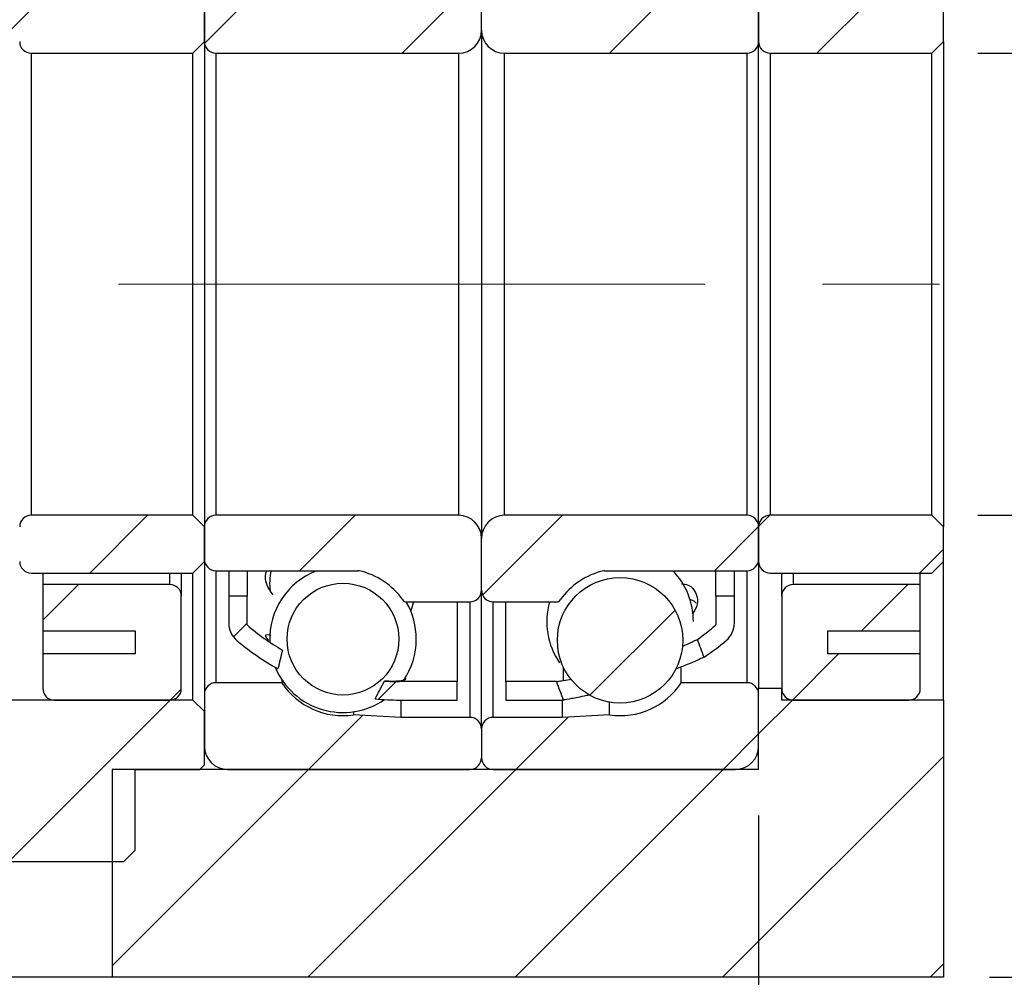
# Model space of a CAD drawing. Header units: millimetres. Extents: x 25 to 270, y 10 to 201.
# Tile 6 of 10: x 231 to 252, y 35 to 56. Entities that reach past the tile are written whole.
import ezdxf

# ---------------------------------------------------------------- set-up
doc = ezdxf.new("R2010")
doc.units = ezdxf.units.MM
doc.linetypes.add('CENTERX2', pattern=[20.32, 12.7, -2.54, 2.54, -2.54])
doc.layers.add('FORMAT', color=7, linetype='Continuous')
doc.styles.add('SLDTEXTSTYLE0', font='TXT', dxfattribs={"width": 0.75})
doc.dimstyles.new('SLDDIMSTYLE3', dxfattribs={"dimtxt": 3.5, "dimasz": 2.5, "dimexe": 0, "dimexo": 0.0625, "dimgap": 0.875, "dimtad": 1, "dimlfac": 2, "dimrnd": 1e-09, "dimzin": 12, "dimdsep": 46, "dimtxsty": 'SLDTEXTSTYLE0', "dimsah": 1, "dimcen": 0.09, "dimadec": 0, "dimazin": 3, "dimtfac": 1, "dimtofl": 0, "dimtmove": 0, "dimatfit": 3, "dimfxl": 1, "dimfrac": 2, "dimtolj": 1, "dimtzin": 12, "dimarcsym": 0})
doc.dimstyles.new('SLDDIMSTYLE5', dxfattribs={"dimtxt": 3.5, "dimasz": 2.5, "dimexe": 0, "dimexo": 0.0625, "dimgap": 0.875, "dimtad": 1, "dimlfac": 2, "dimrnd": 1e-09, "dimzin": 12, "dimdsep": 46, "dimtxsty": 'SLDTEXTSTYLE0', "dimsah": 1, "dimcen": 0.09, "dimadec": 0, "dimazin": 3, "dimtfac": 1, "dimtmove": 0, "dimatfit": 0, "dimfxl": 1, "dimfrac": 2, "dimtolj": 1, "dimtzin": 12, "dimarcsym": 0})
doc.dimstyles.new('SLDDIMSTYLE7', dxfattribs={"dimtxt": 3.5, "dimasz": 2.5, "dimexe": 0, "dimexo": 0.0625, "dimgap": 0.875, "dimtad": 1, "dimlfac": 2, "dimrnd": 1e-09, "dimzin": 12, "dimdsep": 46, "dimtxsty": 'SLDTEXTSTYLE0', "dimsah": 1, "dimcen": 0.09, "dimadec": 0, "dimazin": 3, "dimtol": 1, "dimtp": 0.02, "dimtm": 0.02, "dimtfac": 1, "dimtmove": 0, "dimatfit": 0, "dimfxl": 1, "dimfrac": 2, "dimtolj": 1, "dimarcsym": 0})

# ---------------------------------------------------------------- blocks, each defined once
blk = doc.blocks.new('_D_15')
at = {"layer": 'FORMAT', "color": 7}
for p, q in [((247.074, 38.76), (247.074, 28.858)), ((251.074, 34.26), (251.074, 28.858)), ((247.074, 29.858), (241.574, 29.858)), ((247.074, 29.858), (251.074, 29.858)), ((251.074, 29.858), (255.59, 29.858))]:
    blk.add_line(p, q, dxfattribs=at)
for points in [[(247.074, 29.858), (244.574, 30.108), (244.574, 29.608)], [(251.074, 29.858), (253.574, 29.608), (253.574, 30.108)]]:
    blk.add_solid(points, dxfattribs=at)
at = {"layer": 'FORMAT', "color": 7, "insert": (253.003, 34.37), "char_height": 3.5, "attachment_point": 1, "style": 'SLDTEXTSTYLE0'}
blk.add_mtext('8', dxfattribs=at)
blk = doc.blocks.new('_D_16')
at = {"layer": 'FORMAT', "color": 7}
for p, q in [((225.574, 40.76), (225.574, 28.858)), ((247.074, 38.76), (247.074, 28.858)), ((225.574, 29.858), (247.074, 29.858))]:
    blk.add_line(p, q, dxfattribs=at)
for points in [[(225.574, 29.858), (228.074, 29.608), (228.074, 30.108)], [(247.074, 29.858), (244.574, 30.108), (244.574, 29.608)]]:
    blk.add_solid(points, dxfattribs=at)
at = {"layer": 'FORMAT', "color": 7, "char_height": 3.5, "attachment_point": 1, "style": 'SLDTEXTSTYLE0'}
for s, insert in [('(', (230.941, 34.37)), (')', (237.834, 34.37)), ('43', (232.662, 34.37))]:
    blk.add_mtext(s, dxfattribs=dict(at, insert=insert))
blk = doc.blocks.new('_D_18')
at = {"layer": 'FORMAT', "color": 7}
for p, q in [((257.864, 55.26), (257.864, 66.478)), ((251.824, 55.26), (258.864, 55.26)), ((257.864, 55.26), (257.864, 45.26)), ((251.824, 45.26), (258.864, 45.26))]:
    blk.add_line(p, q, dxfattribs=at)
for points in [[(257.864, 55.26), (257.614, 52.76), (258.114, 52.76)], [(257.864, 45.26), (258.114, 47.76), (257.614, 47.76)]]:
    blk.add_solid(points, dxfattribs=at)
at = {"layer": 'FORMAT', "color": 7, "char_height": 3.5, "attachment_point": 1, "rotation": 90, "style": 'SLDTEXTSTYLE0'}
for s, insert in [('20', (253.299, 61.305)), ('%%c', (253.352, 56.027))]:
    blk.add_mtext(s, dxfattribs=dict(at, insert=insert))
blk = doc.blocks.new('_D_19')
at = {"layer": 'FORMAT', "color": 7}
for p, q in [((264.987, 50.26), (264.987, 55.76)), ((252.894, 50.26), (265.987, 50.26)), ((264.987, 50.26), (264.987, 35.26)), ((252.074, 35.26), (265.987, 35.26)), ((264.987, 35.26), (264.987, 29.76))]:
    blk.add_line(p, q, dxfattribs=at)
for points in [[(264.987, 50.26), (265.237, 52.76), (264.737, 52.76)], [(264.987, 35.26), (264.737, 32.76), (265.237, 32.76)]]:
    blk.add_solid(points, dxfattribs=at)
at = {"layer": 'FORMAT', "color": 7, "char_height": 3.5, "attachment_point": 1, "rotation": 90, "style": 'SLDTEXTSTYLE0'}
for s, insert in [('±0.02', (260.475, 39.278)), ('30', (260.475, 32.794))]:
    blk.add_mtext(s, dxfattribs=dict(at, insert=insert))

msp = doc.modelspace()

# ---------------------------------------------------------------- hatches: boundary and pattern name
at = {"layer": 'FORMAT', "linetype": 'Continuous', "lineweight": 18}
h = msp.add_hatch(dxfattribs=at)
h.set_pattern_fill('ANSI31', color=256, style=0)
h.paths.add_polyline_path([(230.47432356, 55.00974621), (231.07432356, 55.60974621), (231.07432356, 56.85974621), (230.92432356, 57.00974621), (230.57432356, 57.00974621), (230.57432356, 58.75974621), (230.32432356, 59.00974621), (228.54462793, 59.00974621), (228.42432356, 58.87318952), (228.42432356, 55.00974621)], flags=0)
h = msp.add_hatch(dxfattribs=at)
h.set_pattern_fill('ANSI31', color=256, style=0)
edge = h.paths.add_edge_path(flags=0)
edge.add_line((235.07432356, 56.20974621), (235.07432356, 55.50974621))
edge.add_arc((235.32432356, 55.50974621), 0.25, 180, 270)
edge.add_line((235.32432356, 55.25974621), (240.57432356, 55.25974621))
edge.add_arc((240.57432356, 55.75974621), 0.5, 270, 360)
edge.add_line((241.07432356, 55.75974621), (241.07432356, 56.88474621))
edge.add_arc((240.82432356, 56.88474621), 0.25, 0, 90)
edge.add_line((240.82432356, 57.13474621), (239.45165114, 57.13474621))
edge.add_arc((239.45165114, 57.03474621), 0.1, 90, 144.705605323)
edge.add_arc((238.07432356, 58.00974621), 1.5875, 282.89262666, 324.705605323, ccw=False)
edge.add_arc((238.40622152, 56.55974621), 0.1, 270, 282.89262666, ccw=False)
edge.add_line((238.40622152, 56.45974621), (235.32432356, 56.45974621))
edge.add_arc((235.32432356, 56.20974621), 0.25, 90, 180)
h = msp.add_hatch(dxfattribs=at)
h.set_pattern_fill('ANSI31', color=256, style=0)
edge = h.paths.add_edge_path(flags=0)
edge.add_line((241.57432356, 55.25974621), (246.82432356, 55.25974621))
edge.add_arc((246.82432356, 55.50974621), 0.25, 270, 360)
edge.add_line((247.07432356, 55.50974621), (247.07432356, 56.20974621))
edge.add_arc((246.82432356, 56.20974621), 0.25, 0, 90)
edge.add_line((246.82432356, 56.45974621), (243.74242561, 56.45974621))
edge.add_arc((243.74242561, 56.55974621), 0.1, 257.10737334, 270, ccw=False)
edge.add_arc((244.07432356, 58.00974621), 1.5875, 215.294394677, 257.10737334, ccw=False)
edge.add_arc((242.69699599, 57.03474621), 0.1, 35.294394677, 90)
edge.add_line((242.69699599, 57.13474621), (241.32432356, 57.13474621))
edge.add_arc((241.32432356, 56.88474621), 0.25, 90, 180)
edge.add_line((241.07432356, 56.88474621), (241.07432356, 55.75974621))
edge.add_arc((241.57432356, 55.75974621), 0.5, 180, 270)
h = msp.add_hatch(dxfattribs=at)
h.set_pattern_fill('ANSI31', color=256, style=0)
edge = h.paths.add_edge_path(flags=0)
edge.add_line((234.82432356, 55.25974621), (235.07432356, 55.50974621))
edge.add_line((235.07432356, 55.50974621), (235.07432356, 56.25974621))
edge.add_line((235.07432356, 56.25974621), (234.82432356, 56.50974621))
edge.add_line((234.82432356, 56.50974621), (231.32432356, 56.50974621))
edge.add_arc((231.32432356, 56.25974621), 0.25, 90, 180)
edge.add_line((231.07432356, 56.25974621), (231.07432356, 55.50974621))
edge.add_arc((231.32432356, 55.50974621), 0.25, 180, 270)
edge.add_line((231.32432356, 55.25974621), (234.82432356, 55.25974621))
h = msp.add_hatch(dxfattribs=at)
h.set_pattern_fill('ANSI31', color=256, style=0)
edge = h.paths.add_edge_path(flags=0)
edge.add_line((250.82432356, 55.25974621), (251.07432356, 55.50974621))
edge.add_line((251.07432356, 55.50974621), (251.07432356, 56.25974621))
edge.add_line((251.07432356, 56.25974621), (250.82432356, 56.50974621))
edge.add_line((250.82432356, 56.50974621), (247.32432356, 56.50974621))
edge.add_arc((247.32432356, 56.25974621), 0.25, 90, 180)
edge.add_line((247.07432356, 56.25974621), (247.07432356, 55.50974621))
edge.add_arc((247.32432356, 55.50974621), 0.25, 180, 270)
edge.add_line((247.32432356, 55.25974621), (250.82432356, 55.25974621))
h = msp.add_hatch(dxfattribs=at)
h.set_pattern_fill('ANSI31', color=256, style=0)
h.paths.add_polyline_path([(230.92432356, 43.50974621), (231.07432356, 43.65974621), (231.07432356, 44.90974621), (230.47432356, 45.50974621), (226.17432356, 45.50974621), (225.57432356, 44.90974621), (225.57432356, 41.75974621), (225.82432356, 41.50974621), (230.32432356, 41.50974621), (230.57432356, 41.75974621), (230.57432356, 43.50974621)], flags=0)
h = msp.add_hatch(dxfattribs=at)
h.set_pattern_fill('ANSI31', color=256, style=0)
edge = h.paths.add_edge_path(flags=0)
edge.add_line((235.07432356, 45.00974621), (234.82432356, 45.25974621))
edge.add_line((234.82432356, 45.25974621), (231.32432356, 45.25974621))
edge.add_arc((231.32432356, 45.00974621), 0.25, 90, 180)
edge.add_line((231.07432356, 45.00974621), (231.07432356, 44.25974621))
edge.add_arc((231.32432356, 44.25974621), 0.25, 180, 270)
edge.add_line((231.32432356, 44.00974621), (234.82432356, 44.00974621))
edge.add_line((234.82432356, 44.00974621), (235.07432356, 44.25974621))
edge.add_line((235.07432356, 44.25974621), (235.07432356, 45.00974621))
h = msp.add_hatch(dxfattribs=at)
h.set_pattern_fill('ANSI31', color=256, style=0)
edge = h.paths.add_edge_path(flags=0)
edge.add_line((240.57432356, 45.25974621), (235.32432356, 45.25974621))
edge.add_arc((235.32432356, 45.00974621), 0.25, 90, 180)
edge.add_line((235.07432356, 45.00974621), (235.07432356, 44.30974621))
edge.add_arc((235.32432356, 44.30974621), 0.25, 180, 270)
edge.add_line((235.32432356, 44.05974621), (238.40622152, 44.05974621))
edge.add_arc((238.40622152, 43.95974621), 0.1, 77.10737334, 90, ccw=False)
edge.add_arc((238.07432356, 42.50974621), 1.5875, 35.294394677, 77.10737334, ccw=False)
edge.add_arc((239.45165114, 43.48474621), 0.1, 215.294394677, 270)
edge.add_line((239.45165114, 43.38474621), (240.82432356, 43.38474621))
edge.add_arc((240.82432356, 43.63474621), 0.25, 270, 360)
edge.add_line((241.07432356, 43.63474621), (241.07432356, 44.75974621))
edge.add_arc((240.57432356, 44.75974621), 0.5, 360, 450)
h = msp.add_hatch(dxfattribs=at)
h.set_pattern_fill('ANSI31', color=256, style=0)
edge = h.paths.add_edge_path(flags=0)
edge.add_line((247.07432356, 44.30974621), (247.07432356, 45.00974621))
edge.add_arc((246.82432356, 45.00974621), 0.25, 0, 90)
edge.add_line((246.82432356, 45.25974621), (241.57432356, 45.25974621))
edge.add_arc((241.57432356, 44.75974621), 0.5, 90, 180)
edge.add_line((241.07432356, 44.75974621), (241.07432356, 43.63474621))
edge.add_arc((241.32432356, 43.63474621), 0.25, 180, 270)
edge.add_line((241.32432356, 43.38474621), (242.69699599, 43.38474621))
edge.add_arc((242.69699599, 43.48474621), 0.1, 270, 324.705605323)
edge.add_arc((244.07432356, 42.50974621), 1.5875, 102.89262666, 144.705605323, ccw=False)
edge.add_arc((243.74242561, 43.95974621), 0.1, 90, 102.89262666, ccw=False)
edge.add_line((243.74242561, 44.05974621), (246.82432356, 44.05974621))
edge.add_arc((246.82432356, 44.30974621), 0.25, 270, 360)
h = msp.add_hatch(dxfattribs=at)
h.set_pattern_fill('ANSI31', color=256, style=0)
edge = h.paths.add_edge_path(flags=0)
edge.add_line((251.07432356, 45.00974621), (250.82432356, 45.25974621))
edge.add_line((250.82432356, 45.25974621), (247.32432356, 45.25974621))
edge.add_arc((247.32432356, 45.00974621), 0.25, 90, 180)
edge.add_line((247.07432356, 45.00974621), (247.07432356, 44.25974621))
edge.add_arc((247.32432356, 44.25974621), 0.25, 180, 270)
edge.add_line((247.32432356, 44.00974621), (250.82432356, 44.00974621))
edge.add_line((250.82432356, 44.00974621), (251.07432356, 44.25974621))
edge.add_line((251.07432356, 44.25974621), (251.07432356, 45.00974621))
h = msp.add_hatch(dxfattribs=at)
h.set_pattern_fill('ANSI31', color=256, style=0)
edge = h.paths.add_edge_path(flags=0)
edge.add_line((231.57432356, 42.75974621), (233.57432356, 42.75974621))
edge.add_line((233.57432356, 42.75974621), (233.57432356, 42.25974621))
edge.add_line((233.57432356, 42.25974621), (231.57432356, 42.25974621))
edge.add_line((231.57432356, 42.25974621), (231.57432356, 41.50974621))
edge.add_arc((231.82432356, 41.50974621), 0.25, 180, 270)
edge.add_line((231.82432356, 41.25974621), (234.32432356, 41.25974621))
edge.add_arc((234.32432356, 41.50974621), 0.25, 270, 360)
edge.add_line((234.57432356, 41.50974621), (234.57432356, 43.50974621))
edge.add_arc((234.32432356, 43.50974621), 0.25, 0, 90)
edge.add_line((234.32432356, 43.75974621), (231.57432356, 43.75974621))
edge.add_line((231.57432356, 43.75974621), (231.57432356, 42.75974621))
h = msp.add_hatch(dxfattribs=at)
h.set_pattern_fill('ANSI31', color=256, style=0)
edge = h.paths.add_edge_path(flags=0)
edge.add_arc((238.07432356, 42.57821877), 1.20976038, 0, 360)
h = msp.add_hatch(dxfattribs=at)
h.set_pattern_fill('ANSI31', color=256, style=0)
edge = h.paths.add_edge_path(flags=0)
edge.add_arc((244.07432356, 42.5534659), 1.35809148, 0, 360)
h = msp.add_hatch(dxfattribs=at)
h.set_pattern_fill('ANSI31', color=256, style=0)
edge = h.paths.add_edge_path(flags=0)
edge.add_line((250.57432356, 42.25974621), (248.57432356, 42.25974621))
edge.add_line((248.57432356, 42.25974621), (248.57432356, 42.75974621))
edge.add_line((248.57432356, 42.75974621), (250.57432356, 42.75974621))
edge.add_line((250.57432356, 42.75974621), (250.57432356, 43.75974621))
edge.add_line((250.57432356, 43.75974621), (247.82432356, 43.75974621))
edge.add_arc((247.82432356, 43.50974621), 0.25, 90, 180)
edge.add_line((247.57432356, 43.50974621), (247.57432356, 41.50974621))
edge.add_arc((247.82432356, 41.50974621), 0.25, 180, 270)
edge.add_line((247.82432356, 41.25974621), (250.32432356, 41.25974621))
edge.add_arc((250.32432356, 41.50974621), 0.25, 270, 360)
edge.add_line((250.57432356, 41.50974621), (250.57432356, 42.25974621))
h = msp.add_hatch(dxfattribs=at)
h.set_pattern_fill('ANSI31', color=256, style=0)
edge = h.paths.add_edge_path(flags=0)
edge.add_arc((236.09932356, 42.93088025), 0.5, 180, 229.796831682)
edge.add_arc((239.29932356, 46.71714417), 5.45739796, 229.796831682, 241.149539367)
edge.add_ellipse((240.97192983, 50.25974621), major_axis=(-4.51701477, -11.97456444), ratio=0.12423633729, start_angle=352.674853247, end_angle=353.311363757, ccw=False)
edge.add_arc((239.29932356, 46.71714417), 5.05739796, 229.268927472, 239.901912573, ccw=False)
edge.add_line((235.99932356, 42.88474621), (235.99932356, 43.50974621))
edge.add_line((235.99932356, 43.50974621), (235.59932356, 43.50974621))
edge.add_line((235.59932356, 43.50974621), (235.59932356, 42.93088025))
h = msp.add_hatch(dxfattribs=at)
h.set_pattern_fill('ANSI31', color=256, style=0)
edge = h.paths.add_edge_path(flags=0)
edge.add_ellipse((241.1767173, 50.25974621), major_axis=(220.16732815, -588.86212153), ratio=0.002529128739, start_angle=9.79067803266, end_angle=10.23973280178, ccw=False)
edge.add_arc((242.84932356, 46.71714417), 5.45739796, 303.889869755, 310.203168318)
edge.add_arc((246.04932356, 42.93088025), 0.5, 310.203168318, 360)
edge.add_line((246.54932356, 42.93088025), (246.54932356, 43.50974621))
edge.add_line((246.54932356, 43.50974621), (246.14932356, 43.50974621))
edge.add_line((246.14932356, 43.50974621), (246.14932356, 42.88474621))
edge.add_arc((242.84932356, 46.71714417), 5.05739796, 304.971273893, 310.731072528, ccw=False)
h = msp.add_hatch(dxfattribs=at)
h.set_pattern_fill('ANSI31', color=256, style=0)
edge = h.paths.add_edge_path(flags=0)
edge.add_ellipse((241.1767173, 50.25974621), major_axis=(220.16732815, -588.86212153), ratio=0.002529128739, start_angle=349.51069996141, end_angle=349.99745619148, ccw=False)
edge.add_line((242.69479597, 41.65974621), (241.59932356, 41.65974621))
edge.add_line((241.59932356, 41.65974621), (241.59932356, 41.25974621))
edge.add_line((241.59932356, 41.25974621), (242.84436653, 41.25974621))
h = msp.add_hatch(dxfattribs=at)
h.set_pattern_fill('ANSI31', color=256, style=0)
edge = h.paths.add_edge_path(flags=0)
edge.add_line((235.57432356, 39.75974621), (240.82432356, 39.75974621))
edge.add_arc((240.82432356, 40.00974621), 0.25, 270, 360)
edge.add_line((241.07432356, 40.00974621), (241.07432356, 40.63474621))
edge.add_arc((240.82432356, 40.63474621), 0.25, 360, 450)
edge.add_line((240.82432356, 40.88474621), (239.32432356, 40.88474621))
edge.add_line((239.32432356, 40.88474621), (238.30030467, 40.93841277))
edge.add_arc((238.07432356, 42.50974621), 1.5875, 213.448079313, 278.183870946, ccw=False)
edge.add_line((236.74973636, 41.63474621), (235.32432356, 41.63474621))
edge.add_arc((235.32432356, 41.38474621), 0.25, 90, 180)
edge.add_line((235.07432356, 41.38474621), (235.07432356, 40.25974621))
edge.add_arc((235.57432356, 40.25974621), 0.5, 180, 270)
h = msp.add_hatch(dxfattribs=at)
h.set_pattern_fill('ANSI31', color=256, style=0)
edge = h.paths.add_edge_path(flags=0)
edge.add_line((240.54932356, 41.25974621), (240.54932356, 41.65974621))
edge.add_line((240.54932356, 41.65974621), (239.29932356, 41.65974621))
edge.add_arc((239.29932356, 46.71714417), 5.05739796, 266.299926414, 270, ccw=False)
edge.add_ellipse((240.97192983, 50.25974621), major_axis=(-4.51701477, -11.97456444), ratio=0.12423633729, start_angle=6.891357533, end_angle=7.566409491, ccw=False)
edge.add_arc((239.29932356, 46.71714417), 5.45739796, 264.450757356, 270)
edge.add_line((239.29932356, 41.25974621), (240.54932356, 41.25974621))
h = msp.add_hatch(dxfattribs=at)
h.set_pattern_fill('ANSI31', color=256, style=0)
edge = h.paths.add_edge_path(flags=0)
edge.add_line((241.07432356, 40.63474621), (241.07432356, 40.00974621))
edge.add_arc((241.32432356, 40.00974621), 0.25, 180, 270)
edge.add_line((241.32432356, 39.75974621), (246.57432356, 39.75974621))
edge.add_arc((246.57432356, 40.25974621), 0.5, 270, 360)
edge.add_line((247.07432356, 40.25974621), (247.07432356, 41.38474621))
edge.add_arc((246.82432356, 41.38474621), 0.25, 0, 90)
edge.add_line((246.82432356, 41.63474621), (245.39891076, 41.63474621))
edge.add_arc((244.07432356, 42.50974621), 1.5875, 261.816129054, 326.551920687, ccw=False)
edge.add_line((243.84834246, 40.93841277), (242.82432356, 40.88474621))
edge.add_line((242.82432356, 40.88474621), (241.32432356, 40.88474621))
edge.add_arc((241.32432356, 40.63474621), 0.25, 90, 180)
h = msp.add_hatch(dxfattribs=at)
h.set_pattern_fill('ANSI31', color=256, style=0)
h.paths.add_polyline_path([(233.07432356, 35.25974621), (251.07432356, 35.25974621), (251.07432356, 41.25974621), (247.57432356, 41.25974621), (247.57432356, 41.50974621), (247.07432356, 41.50974621), (247.07432356, 39.75974621), (233.07432356, 39.75974621)], flags=0)
h = msp.add_hatch(dxfattribs=at)
h.set_pattern_fill('ANSI31', color=256, style=0)
h.paths.add_polyline_path([(230.22432356, 41.25974621), (229.97432356, 41.00974621), (229.97432356, 38.00974621), (230.22432356, 37.75974621), (233.32432356, 37.75974621), (233.57432356, 38.00974621), (233.57432356, 39.75974621), (234.97432356, 39.75974621), (235.07432356, 39.85974621), (235.07432356, 41.00974621), (234.82432356, 41.25974621)], flags=0)

# ---------------------------------------------------------------- linework, layer by layer
at = {"color": 7, "linetype": 'Continuous', "lineweight": 25}
for p, q in [((241.07432335, 55.75974618), (241.07432335, 56.88474614)), ((235.0743233, 55.50974614), (235.0743233, 56.25974627)), ((235.0743233, 56.20974635), (235.0743233, 55.50974614)), ((247.07432352, 56.25974627), (247.07432352, 55.50974614)), ((247.07432352, 55.50974614), (247.07432352, 56.20974635)), ((251.07432359, 55.50974614), (251.07432359, 56.25974627)), ((241.07432335, 55.75974618), (241.07432335, 44.75974624)), ((235.0743233, 55.50974614), (234.82432372, 55.2597461)), ((235.0743233, 55.50974614), (235.0743233, 45.00974628)), ((247.07432352, 45.00974628), (247.07432352, 55.50974614)), ((251.07432359, 55.50974614), (250.82432355, 55.2597461)), ((251.07432359, 55.50974614), (251.07432359, 45.00974628)), ((231.32432315, 55.2597461), (234.82432372, 55.2597461)), ((231.32432315, 55.2597461), (231.32432315, 45.25974633)), ((234.82432372, 45.25974633), (234.82432372, 55.2597461)), ((235.3243238, 55.2597461), (240.57432373, 55.2597461)), ((235.3243238, 55.2597461), (235.3243238, 45.25974633)), ((240.57432373, 55.2597461), (240.57432373, 45.25974633)), ((241.57432343, 55.2597461), (246.82432359, 55.2597461)), ((241.57432343, 45.25974633), (241.57432343, 55.2597461)), ((246.82432359, 45.25974633), (246.82432359, 55.2597461)), ((247.32432356, 55.2597461), (250.82432355, 55.2597461)), ((247.32432356, 55.2597461), (247.32432356, 45.25974633)), ((250.82432355, 45.25974633), (250.82432355, 55.2597461)), ((234.82432372, 45.25974633), (231.32432315, 45.25974633)), ((234.82432372, 45.25974633), (235.0743233, 45.00974628)), ((240.57432373, 45.25974633), (235.3243238, 45.25974633)), ((246.82432359, 45.25974633), (241.57432343, 45.25974633)), ((250.82432355, 45.25974633), (247.32432356, 45.25974633)), ((250.82432355, 45.25974633), (251.07432359, 45.00974628)), ((235.0743233, 44.25974616), (235.0743233, 45.00974628)), ((235.0743233, 45.00974628), (235.0743233, 44.30974608)), ((247.07432352, 45.00974628), (247.07432352, 44.25974616)), ((247.07432352, 44.30974608), (247.07432352, 45.00974628)), ((251.07432359, 44.25974616), (251.07432359, 45.00974628)), ((241.07432335, 43.63474629), (241.07432335, 44.75974624)), ((235.0743233, 44.25974616), (234.82432372, 44.00974612)), ((235.0743233, 44.25974616), (235.0743233, 41.38474592)), ((247.07432352, 44.25974616), (247.07432352, 41.50974618)), ((251.07432359, 44.25974616), (250.82432355, 44.00974612)), ((251.07432359, 41.2597466), (251.07432359, 44.25974616)), ((231.32432315, 44.00974612), (234.82432372, 44.00974612)), ((231.57432365, 44.00974612), (231.57432365, 43.75974608)), ((234.57432321, 44.00974612), (234.57432321, 43.50974604)), ((234.82432372, 41.2597466), (234.82432372, 44.00974612)), ((235.3243238, 44.05974604), (238.40622108, 44.05974604)), ((235.5993238, 44.05974604), (235.5993238, 43.50974604)), ((235.99932312, 44.05974604), (235.99932312, 43.50974604)), ((243.74242562, 44.05974604), (246.82432359, 44.05974604)), ((246.14932357, 43.50974604), (246.14932357, 44.05974604)), ((246.54932359, 43.50974604), (246.54932359, 44.05974604)), ((247.32432356, 44.00974612), (250.82432355, 44.00974612)), ((247.57432354, 43.50974604), (247.57432354, 44.00974612)), ((250.57432351, 43.75974608), (250.57432351, 44.00974612)), ((231.57432365, 43.75974608), (231.57432365, 42.75974638)), ((234.32432364, 43.75974608), (231.57432365, 43.75974608)), ((250.57432351, 43.75974608), (247.82432355, 43.75974608)), ((250.57432351, 42.75974638), (250.57432351, 43.75974608)), ((234.57432321, 41.50974618), (234.57432321, 43.50974604)), ((235.5993238, 43.50974604), (235.5993238, 42.93088016)), ((235.99932312, 43.50974604), (235.5993238, 43.50974604)), ((235.99932312, 42.88474617), (235.99932312, 43.50974604)), ((241.07432335, 40.63474627), (241.07432335, 43.63474629)), ((246.14932357, 43.50974604), (246.14932357, 42.88474617)), ((246.54932359, 43.50974604), (246.14932357, 43.50974604)), ((246.54932359, 42.93088016), (246.54932359, 43.50974604)), ((247.57432354, 43.50974604), (247.57432354, 41.50974618)), ((239.45165116, 43.38474625), (240.82432377, 43.38474625)), ((240.54932377, 43.38474625), (240.54932377, 41.65974592)), ((241.32432339, 43.38474625), (242.69699601, 43.38474625)), ((241.59932339, 41.65974592), (241.59932339, 43.38474625)), ((231.57432365, 42.75974638), (233.57432398, 42.75974638)), ((231.57432365, 42.75974638), (231.57432365, 42.25974583)), ((233.57432398, 42.75974638), (233.57432398, 42.25974583)), ((248.57432359, 42.75974638), (250.57432351, 42.75974638)), ((248.57432359, 42.25974583), (248.57432359, 42.75974638)), ((250.57432351, 42.25974583), (250.57432351, 42.75974638)), ((231.57432365, 42.25974583), (231.57432365, 41.50974618)), ((233.57432398, 42.25974583), (231.57432365, 42.25974583)), ((250.57432351, 42.25974583), (248.57432359, 42.25974583)), ((250.57432351, 41.50974618), (250.57432351, 42.25974583)), ((245.39891088, 41.63474643), (245.39891088, 41.95953214)), ((236.74973629, 41.63474643), (235.3243238, 41.63474643)), ((236.74973629, 41.70321913), (236.74973629, 41.63474643)), ((239.2993231, 41.67203379), (239.2993231, 41.65974592)), ((240.54932377, 41.65974592), (239.2993231, 41.65974592)), ((240.54932377, 41.2597466), (240.54932377, 41.65974592)), ((242.69479576, 41.65974592), (241.59932339, 41.65974592)), ((241.59932339, 41.65974592), (241.59932339, 41.2597466)), ((242.84932359, 41.68513936), (243.02208672, 41.71568581)), ((246.82432359, 41.63474643), (245.39891088, 41.63474643)), ((235.0743233, 41.38474592), (235.0743233, 40.25974644)), ((247.07432352, 39.75974636), (247.07432352, 41.50974618)), ((247.57432354, 41.50974618), (247.07432352, 41.50974618)), ((247.07432352, 40.25974644), (247.07432352, 41.38474592)), ((247.57432354, 41.2597466), (247.57432354, 41.50974618)), ((234.82432372, 41.2597466), (230.22432315, 41.2597466)), ((231.82432416, 41.2597466), (234.32432364, 41.2597466)), ((234.82432372, 41.2597466), (235.0743233, 41.00974609)), ((239.2993231, 41.2597466), (240.54932377, 41.2597466)), ((239.32432353, 41.2597466), (239.32432353, 40.88474584)), ((241.59932339, 41.2597466), (242.84436663, 41.2597466)), ((242.82432364, 40.88474584), (242.82432364, 41.2597466)), ((243.84834261, 40.93841237), (243.84834261, 41.21430737)), ((251.07432359, 41.2597466), (247.57432354, 41.2597466)), ((247.82432355, 41.2597466), (250.32432347, 41.2597466)), ((251.07432359, 41.2597466), (251.07432359, 35.25974655)), ((235.0743233, 39.85974619), (235.0743233, 41.00974609)), ((238.30030455, 41.00688507), (238.30030455, 40.93841237)), ((239.32432353, 40.88474584), (238.30030455, 40.93841237)), ((243.84834261, 40.93841237), (242.82432364, 40.88474584)), ((240.82432377, 40.88474584), (239.32432353, 40.88474584)), ((242.82432364, 40.88474584), (241.32432339, 40.88474584)), ((241.07432335, 40.63474627), (241.07432335, 40.00974593)), ((233.0743239, 39.75974636), (233.0743239, 35.25974655)), ((247.07432352, 39.75974636), (233.0743239, 39.75974636)), ((233.57432398, 39.75974636), (234.97432347, 39.75974636)), ((233.57432398, 38.00974653), (233.57432398, 39.75974636)), ((235.0743233, 39.85974619), (234.97432347, 39.75974636)), ((235.57432338, 39.75974636), (240.82432377, 39.75974636)), ((241.32432339, 39.75974636), (246.57432355, 39.75974636)), ((233.57432398, 38.00974653), (233.32432347, 37.75974603)), ((233.32432347, 37.75974603), (230.22432315, 37.75974603)), ((233.0743239, 35.25974655), (221.07432286, 35.25974655)), ((251.07432359, 35.25974655), (233.0743239, 35.25974655))]:
    msp.add_line(p, q, dxfattribs=at)
at = {"color": 8, "linetype": 'Continuous', "lineweight": 25}
for p, q in [((234.32432364, 43.75974608), (234.32432364, 44.00974612)), ((235.3243238, 44.05974604), (235.3243238, 41.63474643)), ((246.82432359, 41.63474643), (246.82432359, 44.05974604)), ((247.82432355, 44.00974612), (247.82432355, 43.75974608)), ((240.82432377, 43.38474625), (240.82432377, 40.88474584)), ((241.32432339, 40.88474584), (241.32432339, 43.38474625)), ((242.84932359, 41.68513936), (242.84932359, 41.96713173))]:
    msp.add_line(p, q, dxfattribs=at)
at = {"color": 7, "linetype": 'Continuous', "lineweight": 25, "flags": 128}
msp.add_lwpolyline([(239.54269632, 43.18157451), (239.56059634, 43.2271227), (239.61055528, 43.38474625)], dxfattribs=at)
at = {"color": 7, "linetype": 'Continuous', "lineweight": 25}
for centre, radius in [((238.07432356, 42.57821877), 1.20976038), ((244.07432356, 42.5534659), 1.35809148)]:
    msp.add_circle(centre, radius, dxfattribs=at)
for centre, radius, start, end in [((240.57432356, 55.75974621), 0.5, 270, 0), ((241.57432356, 55.75974621), 0.5, 180, 270), ((231.32432356, 55.50974621), 0.25, 180, 270), ((235.32432356, 55.50974621), 0.25, 180, 270), ((246.82432356, 55.50974621), 0.25, 270, 0), ((247.32432356, 55.50974621), 0.25, 180, 270), ((231.32432356, 45.00974621), 0.25, 90, 180), ((235.32432356, 45.00974621), 0.25, 90, 180), ((240.57432356, 44.75974621), 0.5, 360, 90), ((241.57432356, 44.75974621), 0.5, 90, 180), ((246.82432356, 45.00974621), 0.25, 0, 90), ((247.32432356, 45.00974621), 0.25, 90, 180), ((231.32432356, 44.25974621), 0.25, 180, 270), ((235.32432356, 44.30974621), 0.25, 180, 270), ((246.82432356, 44.30974621), 0.25, 270, 360), ((247.32432356, 44.25974621), 0.25, 180, 270), ((238.07432356, 42.57821877), 1.5875, 111.053461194, 182.019352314), ((238.07432356, 43.78493039), 1.5875, 170.031173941, 185.80890286), ((238.40622152, 43.95974621), 0.1, 77.10737334, 90), ((238.07432356, 42.50974621), 1.5875, 35.294394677, 77.10737334), ((244.07432356, 42.50974621), 1.5875, 102.89262666, 144.705605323), ((243.74242561, 43.95974621), 0.1, 90, 102.89262666), ((244.07432356, 42.95995936), 1.5875, 0, 43.850505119), ((234.32432356, 43.50974621), 0.25, 0, 90), ((247.82432356, 43.50974621), 0.25, 90, 180), ((240.82432356, 43.63474621), 0.25, 270, 0), ((241.32432356, 43.63474621), 0.25, 180, 270), ((239.45165114, 43.48474621), 0.1, 215.294394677, 270), ((238.07432356, 42.57821877), 1.5875, 0, 30.120380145), ((244.07432356, 42.95995936), 1.5875, 164.47955153, 214.397216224), ((242.69699599, 43.48474621), 0.1, 270, 324.705605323), ((236.09932356, 42.93088025), 0.5, 180, 229.796831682), ((239.29932356, 46.71714417), 5.05739796, 229.268927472, 239.901912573), ((242.84932356, 46.71714417), 5.05739796, 304.971273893, 310.731072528), ((246.04932356, 42.93088025), 0.5, 310.203168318, 0), ((239.29932356, 46.71714417), 5.45739796, 229.796831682, 241.149539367), ((238.07432356, 42.57821877), 1.5875, 325.571145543, 0), ((242.84932356, 46.71714417), 5.45739796, 303.889869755, 310.203168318), ((238.07432356, 42.57821877), 1.5875, 202.551207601, 304.474388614), ((235.32432356, 41.38474621), 0.25, 90, 180), ((238.07432356, 42.50974621), 1.5875, 213.448079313, 278.183870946), ((239.29932356, 46.71714417), 5.05739796, 266.299926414, 270), ((244.07432356, 42.50974621), 1.5875, 261.816129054, 326.551920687), ((246.82432356, 41.38474621), 0.25, 0, 90), ((231.82432356, 41.50974621), 0.25, 180, 270), ((234.32432356, 41.50974621), 0.25, 270, 0), ((247.82432356, 41.50974621), 0.25, 180, 270), ((250.32432356, 41.50974621), 0.25, 270, 0), ((239.29932356, 46.71714417), 5.45739796, 264.450757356, 270), ((240.82432356, 40.63474621), 0.25, 360, 90), ((241.32432356, 40.63474621), 0.25, 90, 180), ((235.57432356, 40.25974621), 0.5, 180, 270), ((246.57432356, 40.25974621), 0.5, 270, 360), ((240.82432356, 40.00974621), 0.25, 270, 0), ((241.32432356, 40.00974621), 0.25, 180, 270)]:
    msp.add_arc(centre, radius, start, end, dxfattribs=at)
for centre, major_axis, ratio, start_param, end_param in [((241.1767173, 50.25974621), (220.16732815, -588.86212153), 0.0025291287, 1.5561410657, 1.556796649), ((240.97192983, 50.25974621), (-4.51701477, -11.97456444), 0.1242363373, 5.4807279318, 5.5266162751), ((240.97192983, 50.25974621), (-4.51701477, -11.97456444), 0.1242363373, 0.7716245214, 0.8188223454), ((241.1767173, 50.25974621), (220.16732815, -588.86212153), 0.0025291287, 4.7260483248, 4.7267276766)]:
    msp.add_ellipse(centre, major_axis=major_axis, ratio=ratio, start_param=start_param, end_param=end_param, dxfattribs=at)
for points, knots in [([(236.56079142, 43.53419605), (236.53264471, 43.57424976), (236.42134568, 43.73263195), (236.37368491, 43.9253213), (236.41352942, 44.03694005), (236.42167046, 44.05974604)], [0, 0, 0, 0, 0.21218549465, 0.83903347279, 1, 1, 1, 1]), ([(245.40517844, 43.77821793), (245.4143579, 43.77746623), (245.54736978, 43.76657387), (245.6884545, 43.66134764), (245.76898927, 43.45466239), (245.73726503, 43.25416504), (245.6440124, 43.13656359), (245.63249193, 43.12203505)], [0, 0, 0, 0, 0.0230368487, 0.3338079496, 0.6454751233, 0.9562018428, 1, 1, 1, 1]), ([(245.7228272, 43.35686199), (245.69378846, 43.38780104), (245.66055505, 43.42320929), (245.58585736, 43.43085245), (245.57642911, 43.43181716)], [0, 0, 0, 0, 0.8737811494, 1, 1, 1, 1]), ([(236.46819747, 42.55135504), (236.43873976, 42.58447915), (236.37439921, 42.65682774), (236.41099173, 42.68676422), (236.50291622, 42.669606), (236.51346161, 42.66763765)], [0, 0, 0, 0, 0.4277863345, 0.9343568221, 1, 1, 1, 1]), ([(245.42459489, 42.42562835), (245.4272148, 42.42668988), (245.55275252, 42.47755474), (245.69005925, 42.54541229), (245.72900351, 42.56388009), (245.74805044, 42.57291236)], [0, 0, 0, 0, 0.0107725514, 0.5161867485, 1, 1, 1, 1]), ([(245.89235957, 42.18689871), (245.87819168, 42.18007223), (245.84755862, 42.16531236), (245.6378231, 42.06969769), (245.39394036, 41.97293909), (245.27759121, 41.92677846)], [0, 0, 0, 0, 0.3103301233, 0.6709791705, 1, 1, 1, 1]), ([(239.43047847, 41.73028709), (239.43099536, 41.71802961), (239.4321874, 41.68976137), (239.34736525, 41.67844387), (239.2993231, 41.67203379)], [0, 0, 0, 0, 0.4336132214, 1, 1, 1, 1]), ([(242.69479597, 41.65974621), (242.69645663, 41.65974621), (242.71016907, 41.66200709), (242.76236195, 41.67080663), (242.80039951, 41.67726386), (242.84932356, 41.68513967)], [0, 0, 0, 0, 0.5, 0.5, 1, 1, 1, 1]), ([(243.4258444, 41.37320777), (243.39966986, 41.36709898), (243.22419922, 41.32614649), (243.00538545, 41.28737562), (242.87367372, 41.26393048), (242.85261241, 41.26082482), (242.84932359, 41.26033985)], [0, 0, 0, 0, 0.0744670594, 0.4992174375, 0.9218005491, 1, 1, 1, 1])]:
    msp.add_open_spline(points, degree=3, knots=knots, dxfattribs=at)
for points in [[(239.29932356, 41.67203343), (239.21724671, 41.66283899), (239.10750357, 41.66158692), (238.97295152, 41.67028818)], [(242.84932356, 41.26033995), (242.84793394, 41.26014215), (242.84571982, 41.25984528), (242.84463046, 41.25974621), (242.84436653, 41.25974621)]]:
    msp.add_open_spline(points, degree=3, dxfattribs=at)
at = {"layer": 'FORMAT', "color": 7, "linetype": 'CENTERX2', "lineweight": 18}
msp.add_line((192.57432356, 50.25974621), (251.89424467, 50.25974621), dxfattribs=at)

# ---------------------------------------------------------------- dimensions: what is measured, and where the dimension line sits
at = {"layer": 'FORMAT', "color": 7}
dim = msp.add_linear_dim(base=(257.86406468, 45.25974621), p1=(250.82432356, 55.25974621), p2=(250.82432356, 45.25974621), angle=90, text='%%c<>', dimstyle='SLDDIMSTYLE3', dxfattribs=at)
dim.commit()
dim.dimension.update_dxf_attribs({"geometry": '_D_18', "text_midpoint": (257.86406468, 61.25218775), "dimtype": 160})
dim = msp.add_linear_dim(base=(264.98699735, 35.25974621), p1=(251.89424467, 50.25974621), p2=(251.07432356, 35.25974621), angle=90, dimstyle='SLDDIMSTYLE7', dxfattribs=at)
dim.commit()
dim.dimension.update_dxf_attribs({"geometry": '_D_19', "text_midpoint": (264.98699735, 41.83282394), "dimtype": 160})
dim = msp.add_linear_dim(base=(247.07432356, 29.85834797), p1=(225.57432356, 41.75974621), p2=(247.07432356, 39.75974621), text='(<>)', dimstyle='SLDDIMSTYLE5', dxfattribs=at)
dim.commit()
dim.dimension.update_dxf_attribs({"geometry": '_D_16', "text_midpoint": (235.24823277, 29.85834797), "dimtype": 160})
dim = msp.add_linear_dim(base=(251.07432356, 29.85834797), p1=(247.07432356, 39.75974621), p2=(251.07432356, 35.25974621), dimstyle='SLDDIMSTYLE5', dxfattribs=at)
dim.commit()
dim.dimension.update_dxf_attribs({"geometry": '_D_15', "text_midpoint": (254.29652372, 29.85834797), "dimtype": 160})

doc.saveas('drawing.dxf')
